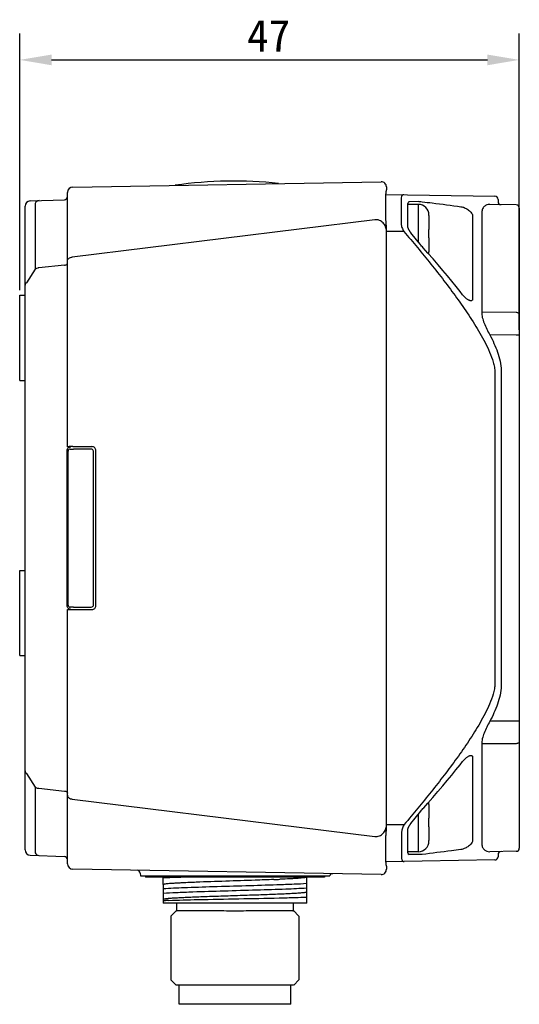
# Model space of a CAD drawing. Header units: millimetres. Extents: x 49 to 362, y 128 to 253.
# Tile 2 of 4: x 183 to 230, y 161 to 253. Entities that reach past the tile are written whole.
import ezdxf

# ---------------------------------------------------------------- set-up
doc = ezdxf.new("R2010")
doc.units = ezdxf.units.MM
doc.header["$LTSCALE"] = 23.1
doc.header["$PDMODE"] = 3
doc.header["$PDSIZE"] = 8
doc.layers.get('0').update_dxf_attribs({"linetype": 'CONTINUOUS'})
doc.layers.get('Defpoints').update_dxf_attribs({"linetype": 'CONTINUOUS'})
doc.layers.add('00_COMPONENTS', color=7, linetype='CONTINUOUS')
doc.layers.add('51__DRAFT_DIMS', color=7, linetype='CONTINUOUS')
doc.styles.get("Standard").update_dxf_attribs({"font": 'simfang.ttf'})
doc.dimstyles.new('DIMSTYLE_1', dxfattribs={"dimtxt": 3, "dimasz": 3, "dimexe": 2.5, "dimexo": 0.5, "dimgap": 0.75, "dimtad": 1, "dimdsep": 46, "dimtxsty": 'STANDARD', "dimblk": '_FILLED', "dimblk1": '_FILLED', "dimblk2": '_FILLED', "dimcen": 0.09, "dimclrt": 7, "dimazin": 2, "dimtp": 0.3, "dimtm": 0.3, "dimtfac": 1, "dimtofl": 0, "dimtmove": 0, "dimatfit": 3, "dimldrblk": '_FILLED', "dimfxl": 1, "dimtolj": 1, "dimarcsym": 0})

# ---------------------------------------------------------------- blocks, each defined once
blk = doc.blocks.new('_FILLED')
at = {"color": 0, "linetype": 'ByBlock'}
blk.add_solid([(0, 0), (-1, 0.167), (-1, -0.167)], dxfattribs=at)
blk = doc.blocks.new('*D3')
at = {"layer": '51__DRAFT_DIMS', "color": 252, "lineweight": -2}
for p, q in [((183.306, 227.765), (183.306, 251.911)), ((230.306, 224.025), (230.306, 251.911)), ((186.306, 249.411), (227.306, 249.411))]:
    blk.add_line(p, q, dxfattribs=at)
at = {"layer": 'Defpoints', "color": 0}
for p in [(230.306, 249.411), (183.306, 227.265), (230.306, 223.525)]:
    blk.add_point(p, dxfattribs=at)
at = {"layer": '51__DRAFT_DIMS', "color": 252, "linetype": 'ByBlock', "lineweight": -2, "xscale": 3, "yscale": 3, "zscale": 3, "rotation": 180}
blk.add_blockref('_FILLED', (183.306, 249.411), dxfattribs=at)
at = {"layer": '51__DRAFT_DIMS', "color": 252, "linetype": 'ByBlock', "lineweight": -2, "xscale": 3, "yscale": 3, "zscale": 3}
blk.add_blockref('_FILLED', (230.306, 249.411), dxfattribs=at)
at = {"layer": '51__DRAFT_DIMS', "color": 252, "insert": (206.727, 253.195), "char_height": 3, "attachment_point": 2}
blk.add_mtext('\\A1;47', dxfattribs=at)

msp = doc.modelspace()

# ---------------------------------------------------------------- linework, layer by layer
at = {"layer": '00_COMPONENTS', "color": 7}
for p, q in [((188.29725, 237.45025), (217.29725, 237.95644)), ((217.80598, 237.45652), (217.80598, 237.17534)), ((184.28853, 236.14249), (187.51645, 236.25521)), ((187.80598, 213.022), (187.80598, 236.95032)), ((217.7646, 236.76255), (228.01122, 236.5837)), ((217.76536, 234.29464), (217.76536, 236.80591)), ((219.19673, 236.44454), (219.19673, 233.98611)), ((228.30598, 236.28374), (228.30598, 236.09504)), ((183.80598, 175.08785), (183.80598, 235.6428)), ((184.77124, 235.90925), (184.77124, 229.72629)), ((219.80598, 233.78549), (219.80598, 235.91792)), ((220.80598, 235.81532), (219.80598, 235.81532)), ((220.84579, 236.08347), (219.95336, 236.0679)), ((220.80598, 235.81532), (220.80598, 232.28624)), ((230.01122, 235.77047), (227.53911, 235.81362)), ((230.30598, 235.47051), (230.30598, 175.26013)), ((216.70665, 234.37672), (188.25631, 230.8568)), ((221.80609, 234.81534), (221.80497, 234.81514)), ((221.80598, 234.769), (221.80598, 233.46532)), ((225.90788, 234.7635), (225.90788, 226.88982)), ((226.76609, 234.94856), (226.76609, 225.66946)), ((217.80598, 233.59289), (217.80597, 233.59936)), ((217.80598, 177.13776), (217.80598, 233.59289)), ((219.80598, 233.78529), (219.80598, 233.78549)), ((219.806, 233.78282), (219.80598, 233.78529)), ((221.80497, 233.46532), (221.80598, 233.46532)), ((219.44547, 233.28307), (217.80698, 233.25447)), ((220.63451, 232.49853), (220.10464, 233.14947)), ((221.80598, 232.66532), (221.80497, 232.66532)), ((221.80598, 232.66532), (221.80598, 231.36165)), ((220.99826, 232.04731), (220.63451, 232.49853)), ((221.7016, 231.23903), (221.25165, 231.74521)), ((221.80497, 231.3155), (221.80608, 231.31531)), ((184.77124, 229.72629), (183.93528, 228.44937)), ((187.53578, 230.10047), (185.09227, 229.84083)), ((183.30598, 227.26532), (183.80598, 227.26532)), ((183.30598, 219.26564), (183.30598, 227.265)), ((225.72256, 226.75027), (225.72248, 226.75027)), ((230.01122, 225.646), (226.76609, 225.66946)), ((230.01122, 223.525), (227.53911, 223.54288)), ((230.30598, 223.525), (230.01122, 223.525)), ((228.01122, 220.00477), (228.01122, 190.72588)), ((228.60075, 220.19347), (228.60075, 190.53718)), ((183.30598, 219.26532), (183.80598, 219.26532)), ((187.76129, 198.06532), (187.76129, 212.66532)), ((187.86524, 198.12455), (187.86524, 212.60588)), ((188.29725, 213.03065), (190.10599, 213.03092)), ((190.0411, 212.80041), (188.35992, 212.80092)), ((190.24107, 212.60044), (190.24104, 212.60393)), ((190.24107, 198.1302), (190.24107, 212.60044)), ((190.47165, 198.06532), (190.47165, 212.66532)), ((183.30598, 201.36532), (183.80598, 201.36532)), ((183.30598, 193.36564), (183.30598, 201.365)), ((187.80598, 173.78032), (187.80598, 197.70865)), ((188.29725, 197.7), (190.10599, 197.69972)), ((188.35992, 197.92972), (190.0411, 197.93024)), ((183.30598, 193.36532), (183.80598, 193.36532)), ((230.01122, 187.20564), (227.53911, 187.18777)), ((230.30598, 187.20564), (230.01122, 187.20564)), ((230.01122, 185.08463), (226.76609, 185.06118)), ((226.76609, 185.06118), (226.76609, 175.78208)), ((225.72247, 183.98038), (225.72253, 183.98038)), ((225.90788, 183.84083), (225.90788, 175.96716)), ((183.93528, 182.28128), (184.77124, 181.00436)), ((184.77124, 181.00436), (184.77124, 174.8214)), ((185.09227, 180.88981), (187.53578, 180.63018)), ((188.25631, 179.87384), (216.70665, 176.35393)), ((221.04366, 178.73942), (221.10693, 178.81608)), ((221.80609, 179.41534), (221.80497, 179.41514)), ((221.80598, 179.369), (221.80598, 178.06532)), ((220.10092, 177.57661), (220.49601, 178.06127)), ((220.49601, 178.06127), (221.04366, 178.73942)), ((220.80598, 178.44441), (220.80598, 174.91532)), ((221.80497, 178.06532), (221.80598, 178.06532)), ((217.80523, 177.48091), (219.48411, 177.49305)), ((217.80597, 177.13017), (217.80598, 177.13776)), ((219.80598, 174.81273), (219.80598, 176.94516)), ((221.80598, 177.26532), (221.80497, 177.26532)), ((221.80598, 177.26532), (221.80598, 175.96165)), ((217.76536, 176.43622), (217.7661, 176.4863)), ((217.76536, 173.92473), (217.76536, 176.436)), ((219.23575, 176.78429), (219.23575, 174.28661)), ((221.80497, 175.9155), (221.80608, 175.91531)), ((184.28853, 174.58816), (187.51645, 174.47543)), ((228.01122, 174.14695), (217.7646, 173.96809)), ((220.80598, 174.91532), (219.80598, 174.91532)), ((220.84579, 174.64717), (219.95336, 174.66275)), ((230.01122, 174.96018), (227.53911, 174.91703)), ((228.30598, 174.6356), (228.30598, 174.4469)), ((217.29725, 172.7742), (188.29725, 173.2804)), ((217.76559, 173.8982), (217.76536, 173.92473)), ((217.78827, 173.6883), (217.78481, 173.70641)), ((217.79514, 173.65305), (217.78602, 173.69997)), ((217.80598, 173.5553), (217.80598, 173.27413)), ((194.64418, 172.8905), (194.65598, 172.66532)), ((194.65625, 172.66532), (212.47212, 172.66532)), ((195.15598, 172.66532), (195.15598, 172.51532)), ((211.97212, 172.51532), (195.15598, 172.51532)), ((196.80598, 171.8278), (196.80598, 172.51532)), ((208.0595, 172.3363), (207.793, 172.32471)), ((210.30598, 171.12771), (210.30598, 172.51532)), ((211.97212, 172.66532), (211.97212, 172.51532)), ((196.80598, 171.81847), (196.80598, 170.4277)), ((210.30598, 170.06532), (210.30598, 171.11835)), ((196.80598, 170.41845), (196.80598, 170.06532)), ((210.30598, 170.06532), (196.80598, 170.06532)), ((198.05598, 170.06532), (198.05598, 169.36532)), ((209.05598, 169.36532), (209.05598, 170.06532)), ((198.05598, 169.39032), (197.53098, 168.86532)), ((197.53098, 168.86532), (197.53098, 162.86532)), ((209.05598, 169.39032), (209.58098, 168.86532)), ((209.58098, 168.86532), (209.58098, 162.86532)), ((198.03098, 162.36532), (197.53098, 162.86532)), ((209.07578, 162.36532), (198.03618, 162.36532)), ((198.30598, 160.56532), (198.30598, 162.36532)), ((208.80598, 160.56532), (208.80598, 162.36532)), ((209.08098, 162.36532), (209.58098, 162.86532)), ((208.80598, 160.56532), (198.30598, 160.56532))]:
    msp.add_line(p, q, dxfattribs=at)
for points in [[(217.79514, 237.07759), (217.79853, 237.09633), (217.80163, 237.11619), (217.80428, 237.13902), (217.80586, 237.16575), (217.80598, 237.17534)], [(217.76536, 236.80591), (217.76545, 236.82253), (217.76621, 236.85586), (217.76766, 236.88655), (217.76967, 236.91444), (217.77214, 236.93977), (217.77499, 236.96331), (217.77811, 236.98511)], [(217.77811, 236.98511), (217.78138, 237.00516), (217.78481, 237.02424), (217.78827, 237.04234), (217.79514, 237.07759)], [(217.79113, 233.89757), (217.7758, 234.07889), (217.77002, 234.15958), (217.76649, 234.23193), (217.76536, 234.29441)], [(217.80597, 233.59936), (217.80406, 233.69262), (217.7986, 233.79742), (217.79113, 233.89757)], [(219.84418, 233.61308), (219.83672, 233.6353), (219.83005, 233.65676), (219.82417, 233.67744), (219.81906, 233.69732), (219.81477, 233.71627), (219.81133, 233.73402), (219.80873, 233.75056), (219.807, 233.76557), (219.80614, 233.77819), (219.806, 233.78282)], [(219.93402, 233.40973), (219.91965, 233.43748), (219.9062, 233.46468), (219.89369, 233.49119), (219.88205, 233.51708), (219.8713, 233.54225), (219.86143, 233.5666), (219.85242, 233.59018), (219.84418, 233.61308)], [(220.0339, 233.24421), (220.01578, 233.27124), (219.99822, 233.29859), (219.98122, 233.32622), (219.96481, 233.35406), (219.94908, 233.38188), (219.93402, 233.40973)], [(220.10464, 233.14947), (220.09104, 233.16639), (220.07156, 233.19169), (220.05251, 233.21766), (220.0339, 233.24421)], [(221.11826, 231.90102), (221.05484, 231.97755), (220.99826, 232.04731)], [(221.25165, 231.74521), (221.18386, 231.82355), (221.11826, 231.90102)], [(224.97488, 227.3214), (224.74078, 227.62158), (224.36032, 228.10072), (223.96185, 228.59242), (223.54543, 229.09667), (223.11113, 229.61347), (222.65903, 230.1428), (222.18917, 230.68465), (221.7016, 231.23903)], [(225.22555, 227.04901), (225.16296, 227.1089), (225.0988, 227.17541), (225.03642, 227.24566), (224.97486, 227.32142)], [(225.72255, 226.75026), (225.70756, 226.75168), (225.68333, 226.75647), (225.65364, 226.76514), (225.61939, 226.77795), (225.58079, 226.79523), (225.53883, 226.81687), (225.49422, 226.84271), (225.44688, 226.873), (225.39616, 226.90844), (225.34204, 226.94952), (225.28508, 226.99627), (225.22555, 227.04901)], [(221.69009, 179.47862), (222.17775, 180.03292), (222.6477, 180.57468), (223.0999, 181.10392), (223.53431, 181.62063), (223.95084, 182.12479), (224.34944, 182.61637), (224.73004, 183.0954), (224.97488, 183.40925)], [(224.97486, 183.40923), (225.02176, 183.4676), (225.08394, 183.53905)], [(225.08394, 183.53905), (225.14889, 183.60761), (225.21266, 183.66968)], [(225.21266, 183.66968), (225.27357, 183.72448), (225.3321, 183.77323), (225.38767, 183.81598), (225.43952, 183.8527), (225.48782, 183.884), (225.53334, 183.91074), (225.57617, 183.93317), (225.61555, 183.9511), (225.65062, 183.96449), (225.68117, 183.97364), (225.70621, 183.97877), (225.72253, 183.98038)], [(221.10693, 178.81608), (221.17239, 178.89367), (221.24005, 178.97214)], [(221.24005, 178.97214), (221.3099, 179.05145), (221.69009, 179.47862)], [(217.77463, 176.63674), (217.78972, 176.81594), (217.79739, 176.91524), (217.80331, 177.01931), (217.80597, 177.13017)], [(219.80598, 176.94527), (219.806, 176.94784), (219.80645, 176.95827)], [(219.80645, 176.95827), (219.80759, 176.97091), (219.80944, 176.98501), (219.81199, 177.00029), (219.81527, 177.01673), (219.81924, 177.03406), (219.82389, 177.05218), (219.82921, 177.07103)], [(219.82921, 177.07103), (219.83519, 177.09056), (219.84181, 177.11067)], [(219.84181, 177.11067), (219.84908, 177.13135), (219.85701, 177.15266), (219.86562, 177.17454), (219.8749, 177.19699), (219.88494, 177.2201), (219.89572, 177.24383), (219.90728, 177.26819), (219.91975, 177.29336), (219.93321, 177.31938)], [(219.93321, 177.31938), (219.94765, 177.34616), (219.96313, 177.37368), (219.97976, 177.402), (219.99752, 177.43094), (220.01627, 177.46015), (220.03599, 177.48948), (220.05674, 177.51886), (220.07838, 177.54794), (220.10092, 177.57661)], [(217.7661, 176.4863), (217.7692, 176.55727), (217.77463, 176.63674)], [(217.78258, 173.71865), (217.77924, 173.73834), (217.77602, 173.75976), (217.77305, 173.78288), (217.77043, 173.8078), (217.76822, 173.83523), (217.76657, 173.86542), (217.76559, 173.8982)], [(217.78602, 173.69997), (217.78138, 173.72549), (217.77811, 173.74554), (217.77499, 173.76733)], [(217.80598, 173.55531), (217.80597, 173.55866), (217.80478, 173.58561), (217.80239, 173.60872), (217.79945, 173.62883), (217.79616, 173.64762), (217.79278, 173.66534)], [(217.80598, 173.55531), (217.80586, 173.5649), (217.80428, 173.59163), (217.80163, 173.61446), (217.79853, 173.63432), (217.79514, 173.65305)]]:
    msp.add_lwpolyline(points, dxfattribs=at)
for centre, radius, start, end in [((188.30598, 236.95032), 0.5, 91, 180), ((203.50746, 197.51562), 40.494, 84.1060582, 97.8939418), ((217.30598, 237.45652), 0.5, 0, 91), ((187.50598, 236.55503), 0.3, 272, 360), ((228.00598, 236.28374), 0.3, 0, 89), ((184.30598, 235.6428), 0.5, 92, 180), ((219.95598, 235.91792), 0.15, 91, 180), ((220.80598, 234.81532), 1, 0, 90), ((228.60598, 236.09504), 0.3, 180, 269), ((230.00598, 235.47051), 0.3, 0, 89), ((220.75294, 234.76901), 1.05304, 359.999276, 2.5110617), ((220.80598, 231.31532), 1, 349.8195751, 360), ((220.75452, 231.36159), 1.05146, 357.4880191, 0.0000875), ((188.06548, 212.60578), 0.20006, 90.2430202, 179.9727138), ((190.04091, 212.59961), 0.2008, 78.2799243, 89.9447529), ((190.04102, 212.60037), 0.20004, 1.0618424, 78.2799243), ((190.10605, 212.66532), 0.3656, 0.0000011, 90.0088101), ((188.0653, 198.12464), 0.20007, 180.0274842, 269.9725158), ((190.04046, 198.1308), 0.20004, 271.2386022, 349.3109045), ((190.10605, 198.06532), 0.3656, 269.9911899, 359.9999989), ((190.03991, 198.1309), 0.2006, 349.3109045, 359.9495656), ((220.80598, 179.41532), 1, 0, 10.1828679), ((220.75294, 179.36901), 1.05304, 359.999276, 2.5110617), ((184.30598, 175.08785), 0.5, 180, 268), ((220.80598, 175.91532), 1, 270, 360), ((220.75452, 175.96159), 1.05146, 357.4880191, 0.0000875), ((230.00598, 175.26013), 0.3, 271, 360), ((187.50598, 174.17562), 0.3, 0, 88), ((219.95598, 174.81273), 0.15, 180, 269), ((228.00598, 174.4469), 0.3, 271, 360), ((228.60598, 174.6356), 0.3, 91, 180), ((188.30598, 173.78032), 0.5, 180, 269), ((217.30598, 173.27413), 0.5, 269, 360), ((194.34462, 172.8748), 0.3, 3, 88.9999754), ((200.22405, 350.33364), 178.16977, 272.2521381, 272.4347544), ((212.75051, 172.55352), 0.3, 89.0396036, 158.119185), ((204.35646, 53.26313), 118.8651, 92.4250758, 92.7964526), ((207.43061, -19.26835), 191.46169, 92.2544969, 92.4257875), ((198.43283, 144.22268), 26.13798, 92.425521, 93.0719136)]:
    msp.add_arc(centre, radius, start, end, dxfattribs=at)
for centre, major_axis, start_param, end_param in [((188.30598, 213.02192), (0.5, -0.00008), 1.58825228, 3.14159531), ((188.30598, 197.70873), (0.5, 0.00008), 3.14158999, 4.69493303)]:
    msp.add_ellipse(centre, major_axis=major_axis, ratio=0.01745506, start_param=start_param, end_param=end_param, dxfattribs=at)
for points, knots in [([(219.44547, 236.73321), (219.41226, 236.73379), (219.34623, 236.72593), (219.22201, 236.64478), (219.19753, 236.52211), (219.19673, 236.44454)], [0, 0, 0, 0, 0.23351627, 0.45474632, 1, 1, 1, 1]), ([(185.12449, 236.17168), (185.05134, 236.16913), (184.89801, 236.11166), (184.80331, 235.98202), (184.77124, 235.90925)], [0, 0, 0, 0, 0.47925667, 1, 1, 1, 1]), ([(220.84579, 236.08347), (220.87296, 236.08395), (220.98429, 236.08384), (221.09556, 236.07605), (221.17917, 236.06675)], [0, 0, 0, 0, 0.24418432, 1, 1, 1, 1]), ([(221.17917, 236.06675), (221.49142, 236.02936), (222.70615, 235.88186), (223.91995, 235.72606), (224.82022, 235.5991)], [0, 0, 0, 0, 0.25699879, 1, 1, 1, 1]), ([(224.82022, 235.5991), (224.92708, 235.58888), (225.14973, 235.52119), (225.46649, 235.34893), (225.71394, 235.14123), (225.86403, 234.93864), (225.909, 234.81919), (225.90788, 234.7635)], [0, 0, 0, 0, 0.22309677, 0.47528184, 0.74778546, 0.88423743, 1, 1, 1, 1]), ([(227.53911, 235.81362), (227.43944, 235.81536), (227.23923, 235.7889), (226.97025, 235.62466), (226.79416, 235.32355), (226.76595, 235.08054), (226.76609, 234.94856)], [0, 0, 0, 0, 0.22850139, 0.45164695, 0.69749295, 1, 1, 1, 1]), ([(217.80598, 233.31171), (217.80598, 233.45106), (217.75315, 233.73421), (217.55808, 234.03948), (217.33718, 234.2239), (217.14215, 234.32533), (216.92797, 234.3808), (216.77973, 234.38381), (216.70665, 234.37672)], [0, 0, 0, 0, 0.24366097, 0.49047318, 0.61637019, 0.74352836, 0.87160769, 1, 1, 1, 1]), ([(219.19673, 233.98611), (219.19728, 233.93244), (219.21331, 233.8171), (219.28645, 233.57668), (219.37601, 233.3992), (219.44547, 233.28307)], [0, 0, 0, 0, 0.21401838, 0.46048518, 1, 1, 1, 1]), ([(219.44547, 233.28307), (219.87631, 232.77622), (220.7318, 231.75726), (221.99228, 230.20998), (223.22409, 228.63971), (224.4182, 227.04054), (225.37014, 225.67636), (226.09214, 224.55873), (226.60785, 223.70435), (227.08901, 222.82978), (227.51981, 221.92955), (227.81425, 221.14952), (227.97284, 220.50323), (228.01121, 220.17091), (228.01122, 220.00477)], [0, 0, 0, 0, 0.12501184, 0.25002351, 0.37503473, 0.50004475, 0.62505145, 0.68755736, 0.75006233, 0.81256499, 0.87506116, 0.93753381, 0.96877675, 1, 1, 1, 1]), ([(187.80598, 230.505), (187.80598, 230.54882), (187.83222, 230.64238), (187.93508, 230.75365), (188.0825, 230.82994), (188.19671, 230.85259), (188.25631, 230.8568)], [0, 0, 0, 0, 0.21136441, 0.44611232, 0.71177176, 1, 1, 1, 1]), ([(185.09227, 229.84083), (185.06202, 229.8387), (184.94869, 229.82336), (184.83757, 229.7781), (184.77124, 229.72629)], [0, 0, 0, 0, 0.2648454, 1, 1, 1, 1]), ([(187.53578, 230.10047), (187.57151, 230.10299), (187.63998, 230.1167), (187.72859, 230.16226), (187.79012, 230.22922), (187.80598, 230.28528), (187.80598, 230.31155)], [0, 0, 0, 0, 0.28794789, 0.55394146, 0.78880669, 1, 1, 1, 1]), ([(183.93528, 228.44937), (183.89693, 228.4194), (183.8321, 228.34942), (183.80598, 228.25593), (183.80598, 228.21211)], [0, 0, 0, 0, 0.52621078, 1, 1, 1, 1]), ([(225.90788, 226.88982), (225.90833, 226.86669), (225.90143, 226.82147), (225.85475, 226.7721), (225.7914, 226.75132), (225.74625, 226.74937), (225.72256, 226.75025)], [0, 0, 0, 0, 0.26223219, 0.49099353, 0.73125266, 1, 1, 1, 1]), ([(226.76609, 225.66946), (226.76593, 225.5067), (226.81778, 225.1564), (227.05683, 224.43231), (227.3362, 223.89965), (227.53911, 223.54288)], [0, 0, 0, 0, 0.21390724, 0.46058647, 1, 1, 1, 1]), ([(230.30598, 225.4339), (230.30598, 225.46166), (230.28803, 225.5212), (230.21981, 225.5902), (230.12315, 225.63462), (230.04933, 225.64553), (230.01122, 225.646)], [0, 0, 0, 0, 0.20959176, 0.44480164, 0.7122439, 1, 1, 1, 1]), ([(227.53911, 223.54288), (227.67463, 223.28052), (227.93334, 222.74933), (228.26823, 221.92826), (228.52183, 221.07854), (228.60074, 220.48836), (228.60075, 220.19347)], [0, 0, 0, 0, 0.25011901, 0.50020942, 0.75021671, 1, 1, 1, 1]), ([(187.76129, 212.66532), (187.76129, 212.71747), (187.78626, 212.82284), (187.85455, 212.90699), (187.89594, 212.93857)], [0, 0, 0, 0, 0.50043159, 1, 1, 1, 1]), ([(188.0645, 212.80621), (188.06586, 212.80477), (188.07093, 212.80555), (188.07796, 212.80444), (188.09262, 212.80408), (188.11682, 212.80309), (188.15297, 212.80244), (188.19709, 212.80177), (188.267, 212.80113), (188.32199, 212.80093), (188.35992, 212.80092)], [0, 0, 0, 0, 0.02015201, 0.04318399, 0.07555692, 0.16688508, 0.29054034, 0.44182512, 0.61498035, 1, 1, 1, 1]), ([(187.86222, 197.82155), (187.83055, 197.85324), (187.77982, 197.93021), (187.76129, 198.02051), (187.76129, 198.06532)], [0, 0, 0, 0, 0.49996023, 1, 1, 1, 1]), ([(188.10599, 197.72047), (188.06117, 197.72049), (187.97086, 197.73907), (187.8939, 197.78985), (187.86222, 197.82155)], [0, 0, 0, 0, 0.49996002, 1, 1, 1, 1]), ([(188.35992, 197.92972), (188.32259, 197.92971), (188.2684, 197.92953), (188.19942, 197.92889), (188.15558, 197.92829), (188.11948, 197.92752), (188.09477, 197.92685), (188.07995, 197.92609), (188.07251, 197.92578), (188.06813, 197.92506), (188.06567, 197.92504), (188.06521, 197.92458)], [0, 0, 0, 0, 0.37988215, 0.55130687, 0.701811, 0.82586643, 0.91892934, 0.95273475, 0.97762665, 0.99339701, 1, 1, 1, 1]), ([(228.01122, 190.72588), (228.01122, 190.56036), (227.97312, 190.22929), (227.81551, 189.58532), (227.5227, 188.80801), (227.0941, 187.91085), (226.61529, 187.03925), (226.10201, 186.18775), (225.38333, 185.0739), (224.43565, 183.71432), (223.24675, 182.12057), (222.02021, 180.55564), (220.76506, 179.01363), (219.91315, 177.99816), (219.48411, 177.49305)], [0, 0, 0, 0, 0.03122243, 0.06246532, 0.12493815, 0.18743448, 0.24993725, 0.31244232, 0.37494831, 0.49995509, 0.62496517, 0.74997644, 0.87498814, 1, 1, 1, 1]), ([(228.60075, 190.53718), (228.60074, 190.24219), (228.52184, 189.65193), (228.26815, 188.80219), (227.93329, 187.98121), (227.67461, 187.45009), (227.53911, 187.18777)], [0, 0, 0, 0, 0.24986435, 0.49985731, 0.74991599, 1, 1, 1, 1]), ([(227.53911, 187.18777), (227.33614, 186.83088), (227.05672, 186.29814), (226.81773, 185.57402), (226.76592, 185.22384), (226.76609, 185.06118)], [0, 0, 0, 0, 0.53957551, 0.78622078, 1, 1, 1, 1]), ([(230.30598, 185.29675), (230.30598, 185.26898), (230.28803, 185.20944), (230.21981, 185.14044), (230.12315, 185.09602), (230.04933, 185.08512), (230.01122, 185.08465)], [0, 0, 0, 0, 0.20959176, 0.44480164, 0.7122439, 1, 1, 1, 1]), ([(225.72253, 183.98038), (225.74624, 183.98127), (225.79142, 183.97931), (225.85481, 183.95853), (225.90143, 183.90913), (225.90834, 183.86394), (225.90788, 183.84083)], [0, 0, 0, 0, 0.26897928, 0.50931901, 0.73790438, 1, 1, 1, 1]), ([(183.80598, 182.51854), (183.80598, 182.47472), (183.8321, 182.38123), (183.89693, 182.31124), (183.93528, 182.28128)], [0, 0, 0, 0, 0.47378923, 1, 1, 1, 1]), ([(184.77124, 181.00436), (184.79241, 180.98782), (184.88917, 180.92564), (185.00479, 180.89599), (185.09227, 180.88981)], [0, 0, 0, 0, 0.23455022, 1, 1, 1, 1]), ([(187.53578, 180.63018), (187.57151, 180.62766), (187.63998, 180.61394), (187.72859, 180.56839), (187.79012, 180.50143), (187.80598, 180.44536), (187.80598, 180.41909)], [0, 0, 0, 0, 0.28794786, 0.55394141, 0.78880667, 1, 1, 1, 1]), ([(187.80598, 180.22565), (187.80598, 180.18183), (187.83222, 180.08826), (187.93508, 179.977), (188.0825, 179.90071), (188.19671, 179.87805), (188.25631, 179.87384)], [0, 0, 0, 0, 0.21136441, 0.44611234, 0.71177178, 1, 1, 1, 1]), ([(216.70665, 176.35393), (216.77978, 176.34685), (216.92815, 176.34993), (217.1425, 176.40551), (217.33763, 176.50714), (217.55856, 176.69162), (217.75328, 176.99691), (217.80598, 177.2798), (217.80598, 177.41894)], [0, 0, 0, 0, 0.1284682, 0.25671692, 0.38395145, 0.50993143, 0.75670202, 1, 1, 1, 1]), ([(219.48411, 177.49305), (219.41453, 177.37594), (219.3247, 177.19704), (219.25163, 176.95471), (219.2359, 176.83839), (219.23575, 176.78429)], [0, 0, 0, 0, 0.53925302, 0.78584327, 1, 1, 1, 1]), ([(224.82022, 175.13155), (224.52714, 175.09022), (223.31471, 174.92473), (222.10028, 174.77419), (221.17917, 174.66389)], [0, 0, 0, 0, 0.24187715, 1, 1, 1, 1]), ([(225.90788, 175.96716), (225.90898, 175.91133), (225.86384, 175.79167), (225.71353, 175.589), (225.46605, 175.38143), (225.14946, 175.20937), (224.92701, 175.14176), (224.82022, 175.13155)], [0, 0, 0, 0, 0.11605099, 0.25271559, 0.52513478, 0.77705485, 1, 1, 1, 1]), ([(226.76609, 175.78208), (226.76596, 175.65004), (226.79419, 175.40695), (226.97039, 175.10587), (227.23934, 174.94173), (227.43947, 174.91529), (227.53911, 174.91703)], [0, 0, 0, 0, 0.30265469, 0.54849233, 0.77158345, 1, 1, 1, 1]), ([(184.77124, 174.8214), (184.80331, 174.74863), (184.89801, 174.61898), (185.05134, 174.56152), (185.12449, 174.55896)], [0, 0, 0, 0, 0.52074333, 1, 1, 1, 1]), ([(219.23575, 174.28661), (219.23598, 174.20898), (219.26006, 174.08572), (219.38486, 174.00523), (219.45086, 173.99753), (219.48411, 173.99811)], [0, 0, 0, 0, 0.54534544, 0.76636814, 1, 1, 1, 1]), ([(221.17917, 174.66389), (221.15087, 174.66075), (221.04008, 174.64999), (220.9286, 174.64573), (220.84579, 174.64717)], [0, 0, 0, 0, 0.25587365, 1, 1, 1, 1]), ([(198.60911, 172.51541), (198.43212, 172.50865), (197.83089, 172.48414), (197.22972, 172.45666), (196.80598, 172.4295)], [0, 0, 0, 0, 0.2943577, 1, 1, 1, 1]), ([(207.2256, 172.30149), (206.64155, 172.27844), (204.19936, 172.19085), (201.75663, 172.11837), (199.89884, 172.04515)], [0, 0, 0, 0, 0.23918664, 1, 1, 1, 1]), ([(210.28586, 172.51532), (210.28024, 172.51001), (210.26059, 172.50162), (210.20046, 172.48474), (210.08202, 172.46658), (209.89216, 172.44501), (209.63805, 172.42353), (209.32292, 172.40157), (208.79, 172.37018), (208.36233, 172.34978), (208.0595, 172.3363)], [0, 0, 0, 0, 0.01036545, 0.02774245, 0.08432614, 0.17005258, 0.28433644, 0.42599314, 0.59361707, 1, 1, 1, 1]), ([(210.30598, 171.91657), (209.9085, 171.89109), (208.97545, 171.84749), (207.07052, 171.77768), (204.53429, 171.70082), (201.6176, 171.6176), (199.02225, 171.53322), (197.4559, 171.47065), (196.80598, 171.42942)], [0, 0, 0, 0, 0.08845111, 0.20741016, 0.42332082, 0.6519301, 0.85538101, 1, 1, 1, 1]), ([(196.80598, 171.02961), (197.20346, 171.05502), (198.13652, 171.09849), (200.04144, 171.16856), (202.57767, 171.24539), (205.49436, 171.32847), (208.0897, 171.41304), (209.65607, 171.47535), (210.30598, 171.51669)], [0, 0, 0, 0, 0.08845081, 0.20741001, 0.42332072, 0.65193005, 0.85538103, 1, 1, 1, 1]), ([(198.55727, 171.98668), (198.42651, 171.98022), (198.18006, 171.96747), (197.83386, 171.94728), (197.53629, 171.92724), (197.28787, 171.90718), (197.09604, 171.88778), (196.9488, 171.86801), (196.87441, 171.8514), (196.82215, 171.83482), (196.82215, 171.82314)], [0, 0, 0, 0, 0.22452941, 0.42325904, 0.59447336, 0.73665331, 0.84876684, 0.93002011, 0.97997738, 1, 1, 1, 1]), ([(207.21219, 170.90096), (206.66942, 170.87957), (205.53549, 170.83879), (203.80427, 170.78119), (202.32846, 170.73259), (201.17068, 170.69264), (200.35624, 170.6631), (199.59918, 170.6336), (198.91311, 170.60418), (198.31031, 170.57489), (197.80165, 170.54579), (197.4408, 170.52031), (197.20618, 170.4992), (197.07193, 170.48442), (196.96802, 170.47051), (196.89034, 170.45534), (196.84748, 170.44421), (196.82201, 170.43018), (196.82201, 170.42308)], [0, 0, 0, 0, 0.15652885, 0.32696382, 0.4991499, 0.5820306, 0.66079065, 0.73399608, 0.8003511, 0.85867121, 0.90789919, 0.94718064, 0.96287334, 0.9758266, 0.985992, 0.99336017, 0.99795226, 1, 1, 1, 1]), ([(197.32665, 170.33725), (198.23683, 170.37672), (200.43289, 170.42675), (203.89302, 170.49725), (206.94518, 170.55531), (209.07588, 170.6083), (209.94227, 170.63629), (210.30598, 170.65262)], [0, 0, 0, 0, 0.21051011, 0.5075127, 0.79971247, 0.91587329, 1, 1, 1, 1]), ([(210.28976, 171.12303), (210.28976, 171.11669), (210.2685, 171.10341), (210.23074, 171.09306), (210.16375, 171.07894), (210.02707, 171.05939), (209.79226, 171.03554), (209.44005, 171.00895), (208.99626, 170.98189), (208.46832, 170.95464), (207.86423, 170.92729), (207.43699, 170.90982), (207.21219, 170.90096)], [0, 0, 0, 0, 0.00615485, 0.01957267, 0.0411074, 0.07082978, 0.15438322, 0.26920328, 0.41365229, 0.5853661, 0.78185236, 1, 1, 1, 1]), ([(196.80599, 170.30887), (196.82263, 170.31013), (196.89797, 170.31552), (196.97337, 170.31993), (197.03211, 170.3231)], [0, 0, 0, 0, 0.22105541, 1, 1, 1, 1]), ([(198.05598, 169.36532), (198.19454, 169.38387), (198.73288, 169.39991), (199.54698, 169.38672), (200.5394, 169.39417), (201.83579, 169.39203), (202.85437, 169.36532), (203.55598, 169.36532)], [0, 0, 0, 0, 0.07624153, 0.29296988, 0.44442652, 0.61736603, 1, 1, 1, 1]), ([(203.55598, 169.36532), (204.25763, 169.36532), (205.27622, 169.39224), (206.57274, 169.39387), (207.39542, 169.3889), (208.07053, 169.39244), (208.57223, 169.39481), (208.88158, 169.38278), (209.02072, 169.36935), (209.05598, 169.36532)], [0, 0, 0, 0, 0.38264527, 0.55558794, 0.707045, 0.83130173, 0.92376536, 0.98065318, 1, 1, 1, 1])]:
    msp.add_open_spline(points, degree=3, knots=knots, dxfattribs=at)
for points in [[(221.80598, 233.06532), (221.80598, 233.19866), (221.8063, 233.332), (221.80497, 233.46532)], [(221.80497, 232.66532), (221.8063, 232.79865), (221.80598, 232.93199), (221.80598, 233.06532)], [(187.89594, 212.93857), (187.95475, 212.98344), (188.03201, 213.01014), (188.10599, 213.01018)], [(221.80598, 177.66532), (221.80598, 177.79866), (221.8063, 177.932), (221.80497, 178.06532)], [(221.80497, 177.26532), (221.8063, 177.39865), (221.80598, 177.53199), (221.80598, 177.66532)]]:
    msp.add_open_spline(points, degree=3, dxfattribs=at)

# ---------------------------------------------------------------- dimensions: what is measured, and where the dimension line sits
at = {"layer": '51__DRAFT_DIMS', "color": 7}
dim = msp.add_linear_dim(base=(230.30598, 249.41055), p1=(183.30598, 227.26532), p2=(230.30598, 223.525), dimstyle='DIMSTYLE_1', override={"dimclrd": 252, "dimclre": 252, "dimclrt": 252}, dxfattribs=at)
dim.commit()
dim.dimension.update_dxf_attribs({"geometry": '*D3', "text_midpoint": (206.72688, 249.41055), "dimtype": 160})

doc.saveas('drawing.dxf')
